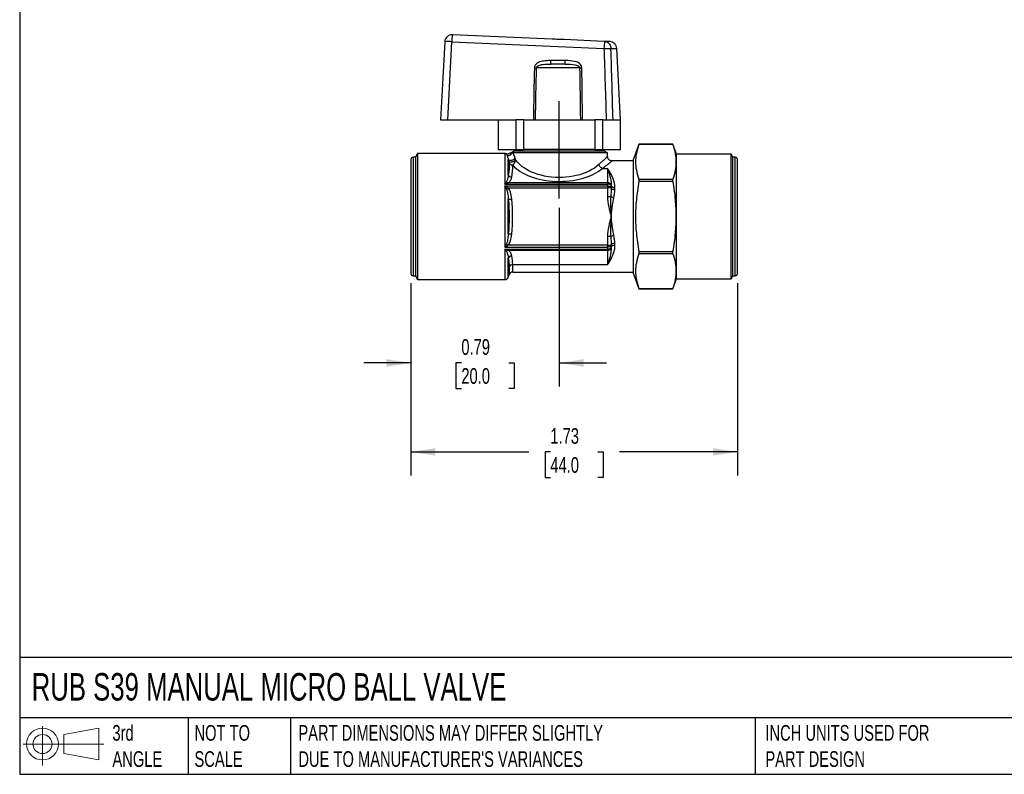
# Model space of a CAD drawing. Header units: inches. Extents: x 0.2 to 10.8, y 0.2 to 8.2.
# Tile 1 of 4: x 0.2 to 5.5, y 0.2 to 4.3. Entities that reach past the tile are written whole.
import ezdxf

# ---------------------------------------------------------------- set-up
doc = ezdxf.new("R2010")
doc.units = ezdxf.units.IN
doc.header["$MEASUREMENT"] = 0
doc.linetypes.add('SLD-Center', pattern=[0.75, 0.6, -0.05, 0.05, -0.05])
doc.linetypes.add('SLD-Solid', pattern=[0])
doc.layers.add('CENTER', color=40, linetype='SLD-Center')
doc.layers.add('SLD-DEFPOINTS', color=7, linetype='Continuous')
doc.layers.add('DIMENSIONS', color=140, linetype='SLD-Solid', lineweight=25)
doc.layers.add('TEXT', color=140, linetype='SLD-Solid', lineweight=25)
doc.styles.add('SLDTEXTSTYLE0', font='TXT', dxfattribs={"width": 0.7})
doc.dimstyles.new('SLDDIMSTYLE0', dxfattribs={"dimtxt": 0.084961, "dimasz": 0.13, "dimexe": 0, "dimexo": 0.0625, "dimgap": 0.02124, "dimtad": 0, "dimtih": 1, "dimtoh": 1, "dimrnd": 1e-09, "dimdsep": 46, "dimtxsty": 'SLDTEXTSTYLE0', "dimsah": 1, "dimcen": 0.09, "dimadec": 0, "dimazin": 2, "dimtfac": 1, "dimtmove": 0, "dimatfit": 0, "dimfxl": 0, "dimfrac": 2, "dimtolj": 1, "dimtzin": 12, "dimarcsym": 0})
doc.dimstyles.new('SLDDIMSTYLE1', dxfattribs={"dimtxt": 0.084961, "dimasz": 0.13, "dimexe": 0, "dimexo": 0.0625, "dimgap": 0.02124, "dimtad": 0, "dimtih": 1, "dimtoh": 1, "dimrnd": 1e-09, "dimzin": 12, "dimdsep": 46, "dimtxsty": 'SLDTEXTSTYLE0', "dimsah": 1, "dimcen": 0.09, "dimadec": 0, "dimazin": 3, "dimtfac": 1, "dimtofl": 0, "dimtmove": 0, "dimatfit": 3, "dimfxl": 0, "dimfrac": 2, "dimtolj": 1, "dimtzin": 12, "dimarcsym": 0})

# ---------------------------------------------------------------- blocks, each defined once
blk = doc.blocks.new('Block11')
at = {"color": 7, "linetype": 'SLD-Solid', "lineweight": 18}
for p, q in [((0.1019, 0.2091), (0.1019, 0)), ((0.2157, 0.1641), (0.4006, 0.1981)), ((0.2157, 0.0628), (0.2157, 0.1641)), ((0.4006, 0.1981), (0.4006, 0.0288)), ((0, 0.1135), (0.4281, 0.1135)), ((0.2157, 0.0628), (0.4006, 0.0288))]:
    blk.add_line(p, q, dxfattribs=at)
for radius in [0.0846, 0.0506]:
    blk.add_circle((0.1019, 0.1135), radius, dxfattribs=at)
blk = doc.blocks.new('Block12')
at = {"layer": 'SLD-DEFPOINTS'}
blk.add_blockref('Block11', (0, 0), dxfattribs=at)
blk = doc.blocks.new('_D')
at = {"layer": 'DIMENSIONS'}
for p, q in [((3.1135, 3.2585), (3.1135, 2.3095)), ((2.3261, 2.8589), (2.3261, 2.3095)), ((2.3261, 2.4345), (2.0761, 2.4345)), ((2.5936, 2.4345), (2.565, 2.4345)), ((2.565, 2.4345), (2.565, 2.2995)), ((2.846, 2.4345), (2.8746, 2.4345)), ((2.8746, 2.4345), (2.8746, 2.2995)), ((3.1135, 2.4345), (3.3635, 2.4345)), ((2.565, 2.2995), (2.5936, 2.2995)), ((2.8746, 2.2995), (2.846, 2.2995))]:
    blk.add_line(p, q, dxfattribs=at)
for points in [[(2.3261, 2.4345), (2.1961, 2.4545), (2.1961, 2.4145)], [(3.1135, 2.4345), (3.2435, 2.4145), (3.2435, 2.4545)]]:
    blk.add_solid(points, dxfattribs=at)
at = {"layer": 'DIMENSIONS', "char_height": 0.08333, "attachment_point": 1, "style": 'SLDTEXTSTYLE0'}
for s, insert in [('0.79', (2.5936, 2.561)), ('20.0', (2.5936, 2.4069))]:
    blk.add_mtext(s, dxfattribs=dict(at, insert=insert))
blk = doc.blocks.new('_D_1')
at = {"layer": 'DIMENSIONS'}
for p, q in [((2.3261, 2.8589), (2.3261, 1.8371)), ((4.0584, 2.8589), (4.0584, 1.8371)), ((2.3261, 1.9621), (2.9509, 1.9621)), ((3.066, 1.9621), (3.0375, 1.9621)), ((3.0375, 1.9621), (3.0375, 1.827)), ((3.3185, 1.9621), (3.347, 1.9621)), ((3.347, 1.9621), (3.347, 1.827)), ((4.0584, 1.9621), (3.4336, 1.9621)), ((3.0375, 1.827), (3.066, 1.827)), ((3.347, 1.827), (3.3185, 1.827))]:
    blk.add_line(p, q, dxfattribs=at)
for points in [[(2.3261, 1.9621), (2.4561, 1.9421), (2.4561, 1.9821)], [(4.0584, 1.9621), (3.9284, 1.9821), (3.9284, 1.9421)]]:
    blk.add_solid(points, dxfattribs=at)
at = {"layer": 'DIMENSIONS', "char_height": 0.08333, "attachment_point": 1, "style": 'SLDTEXTSTYLE0'}
for s, insert in [('1.73', (3.066, 2.0885)), ('44.0', (3.066, 1.9345))]:
    blk.add_mtext(s, dxfattribs=dict(at, insert=insert))

msp = doc.modelspace()

# ---------------------------------------------------------------- linework, layer by layer
for p, q in [((2.5053, 4.14), (2.4836, 3.7259)), ((2.5212, 3.7259), (2.5429, 4.14)), ((2.5429, 4.14), (3.3505, 4.1047)), ((3.0761, 4.1541), (2.5463, 4.1772)), ((3.3132, 4.1438), (3.1412, 4.1513)), ((3.3139, 4.1437), (3.3132, 4.1438)), ((3.3139, 4.1437), (3.3139, 4.1437)), ((3.3144, 4.1437), (3.3139, 4.1437)), ((3.3539, 4.142), (3.3144, 4.1437)), ((3.4383, 3.7259), (3.4185, 4.1036)), ((3.1448, 4.0398), (3.0692, 4.0398)), ((2.9925, 4.0025), (3.221, 4.0025)), ((3.144, 4.0211), (3.0683, 4.0211)), ((2.4836, 3.7259), (2.5212, 3.7259)), ((2.5212, 3.7259), (2.8269, 3.7259)), ((2.7887, 3.7259), (2.7887, 3.5684)), ((2.8269, 3.7259), (2.8833, 3.7259)), ((2.8833, 3.7259), (2.8833, 3.5684)), ((2.9253, 3.7259), (2.8833, 3.7259)), ((2.9253, 3.5684), (2.9253, 3.7259)), ((2.9253, 3.7259), (3.3017, 3.7259)), ((3.3017, 3.7259), (3.3017, 3.5684)), ((3.3437, 3.7259), (3.3017, 3.7259)), ((3.3437, 3.5684), (3.3437, 3.7259)), ((3.3437, 3.7259), (3.3985, 3.7259)), ((3.3985, 3.7259), (3.4383, 3.7259)), ((3.4383, 3.5684), (3.4383, 3.7259)), ((2.7887, 3.5684), (2.8833, 3.5684)), ((2.8733, 3.5585), (2.8529, 3.5467)), ((2.8733, 3.5684), (2.8733, 3.5585)), ((3.3536, 3.5585), (2.8733, 3.5585)), ((2.8833, 3.5684), (2.9253, 3.5684)), ((3.3017, 3.5684), (2.9253, 3.5684)), ((3.3017, 3.5684), (3.3437, 3.5684)), ((3.3437, 3.5684), (3.4383, 3.5684)), ((3.3536, 3.5585), (3.3536, 3.5684)), ((3.3694, 3.5494), (3.3536, 3.5585)), ((3.5358, 3.5959), (3.5072, 3.5172)), ((3.7162, 3.5959), (3.5358, 3.5959)), ((3.5358, 3.5959), (3.5358, 3.5959)), ((3.5358, 3.5959), (3.7162, 3.5959)), ((3.7355, 3.5428), (3.7162, 3.5959)), ((3.7162, 3.5959), (3.7162, 3.5959)), ((2.3261, 3.5152), (2.3261, 2.9089)), ((2.3497, 3.527), (2.3379, 3.527)), ((2.3379, 3.527), (2.3379, 2.8971)), ((2.3611, 3.5467), (2.3497, 3.527)), ((2.3497, 3.527), (2.3497, 2.8971)), ((2.8241, 3.5467), (2.3611, 3.5467)), ((2.3611, 3.5467), (2.3611, 2.8774)), ((2.8241, 3.5467), (2.8241, 3.3847)), ((2.8426, 3.4337), (2.8426, 3.5149)), ((3.3694, 3.5494), (2.8675, 3.5494)), ((3.3694, 3.531), (3.3694, 3.5494)), ((3.5072, 3.5074), (3.393, 3.5074)), ((3.5072, 3.0595), (3.5072, 3.5172)), ((4.0257, 3.5428), (3.7355, 3.5428)), ((3.7355, 3.0467), (3.7355, 3.5428)), ((4.0347, 3.527), (4.0257, 3.5428)), ((4.0257, 3.0467), (4.0257, 3.5428)), ((4.0466, 3.527), (4.0347, 3.527)), ((4.0347, 3.0546), (4.0347, 3.527)), ((4.0466, 3.0546), (4.0466, 3.527)), ((4.0584, 3.0605), (4.0584, 3.5152)), ((3.3431, 3.4678), (3.3694, 3.4678)), ((3.3694, 3.4678), (3.3694, 3.3916)), ((3.5358, 3.4079), (3.5358, 3.4001)), ((3.7162, 3.4079), (3.5358, 3.4079)), ((3.5358, 3.4001), (3.7162, 3.4001)), ((3.7162, 3.4001), (3.7162, 3.4079)), ((2.8241, 3.3847), (3.3694, 3.3847)), ((2.8241, 3.3741), (3.3694, 3.3741)), ((2.8241, 3.3741), (2.8241, 3.0501)), ((3.3694, 3.3916), (2.8422, 3.3916)), ((2.8422, 3.3646), (3.3694, 3.3646)), ((3.3694, 3.3916), (3.3694, 3.3847)), ((3.3694, 3.3847), (3.3694, 3.3741)), ((3.3694, 3.3741), (3.3694, 3.3646)), ((3.3694, 3.3646), (3.3694, 3.3181)), ((3.3891, 3.3646), (3.3694, 3.3646)), ((3.3891, 3.3646), (3.3891, 3.3745)), ((3.4088, 3.355), (3.4088, 3.3644)), ((2.8426, 3.1209), (2.8426, 3.3033)), ((3.3694, 3.1061), (3.3694, 3.0596)), ((2.8241, 3.0501), (3.3694, 3.0501)), ((2.8241, 3.0395), (3.3694, 3.0395)), ((2.8241, 3.0395), (2.8241, 2.8774)), ((3.3694, 3.0596), (2.8422, 3.0596)), ((2.8422, 3.0326), (3.3694, 3.0326)), ((3.3694, 3.0596), (3.3891, 3.0596)), ((3.3694, 3.0596), (3.3694, 3.0501)), ((3.3694, 3.0501), (3.3694, 3.0395)), ((3.3694, 3.0395), (3.3694, 3.0326)), ((3.3694, 3.0326), (3.3694, 2.9564)), ((3.3891, 3.0497), (3.3891, 3.0596)), ((3.4088, 3.0598), (3.4088, 3.0691)), ((3.5072, 2.907), (3.5072, 3.0595)), ((3.7355, 2.8814), (3.7355, 3.0467)), ((4.0257, 2.8814), (4.0257, 3.0467)), ((4.0347, 2.8971), (4.0347, 3.0546)), ((4.0466, 2.8971), (4.0466, 3.0546)), ((4.0584, 2.9089), (4.0584, 3.0605)), ((2.8426, 2.8904), (2.8426, 2.9905)), ((3.5358, 3.024), (3.5358, 3.0163)), ((3.7162, 3.024), (3.5358, 3.024)), ((3.5358, 3.0163), (3.7162, 3.0163)), ((3.7162, 3.0163), (3.7162, 3.024)), ((2.8475, 2.9451), (2.8475, 2.9039)), ((2.866, 2.9564), (3.3694, 2.9564)), ((2.866, 2.9168), (2.866, 2.9564)), ((2.3379, 2.8971), (2.3497, 2.8971)), ((2.3497, 2.8971), (2.3611, 2.8774)), ((2.3611, 2.8774), (2.8241, 2.8774)), ((2.8426, 2.8904), (2.8475, 2.9039)), ((2.866, 2.9168), (3.5072, 2.9168)), ((3.5072, 2.907), (3.5358, 2.8282)), ((3.7162, 2.8282), (3.7355, 2.8814)), ((3.7355, 2.8814), (4.0257, 2.8814)), ((4.0257, 2.8814), (4.0347, 2.8971)), ((4.0347, 2.8971), (4.0466, 2.8971)), ((3.5358, 2.8282), (3.7162, 2.8282)), ((3.5358, 2.8282), (3.5358, 2.8282)), ((3.7162, 2.8282), (3.5358, 2.8282)), ((3.7162, 2.8282), (3.7162, 2.8282))]:
    msp.add_line(p, q)
at = {"flags": 128}
for points in [[(3.3891, 3.3745), (3.3887, 3.3765), (3.3876, 3.3784), (3.3858, 3.3801), (3.3833, 3.3817), (3.3803, 3.383), (3.3769, 3.3839), (3.3732, 3.3845), (3.3694, 3.3847)], [(3.3694, 3.3741), (3.3732, 3.3739), (3.3769, 3.3734), (3.3803, 3.3725), (3.3833, 3.3713), (3.3858, 3.3699), (3.3876, 3.3682), (3.3887, 3.3664), (3.3891, 3.3646)], [(3.3891, 3.0596), (3.3887, 3.0577), (3.3876, 3.056), (3.3858, 3.0543), (3.3833, 3.0529), (3.3803, 3.0517), (3.3769, 3.0508), (3.3732, 3.0503), (3.3694, 3.0501)], [(3.3694, 3.0395), (3.3732, 3.0397), (3.3769, 3.0403), (3.3803, 3.0412), (3.3833, 3.0425), (3.3858, 3.044), (3.3876, 3.0458), (3.3887, 3.0477), (3.3891, 3.0497)]]:
    msp.add_lwpolyline(points, dxfattribs=at)
for centre, radius, start, end in [((2.5446, 4.1379), 0.0394, 87.5, 177), ((2.5241, 3.9547), 0.1863, 84.2067, 95.7933), ((2.7447, 4.1402), 0.2018, 169.4195, 180.0604), ((3.5523, 4.1049), 0.2018, 169.4195, 180.0604), ((2.3379, 3.5152), 0.0118, 90, 180), ((2.8241, 3.527), 0.0197, 68.1818, 90), ((4.0466, 3.5152), 0.0118, 0, 90), ((3.3706, 3.3731), 0.0185, 4.4019, 93.8113), ((3.3706, 3.0511), 0.0185, 266.1887, 355.5981), ((2.3379, 2.9089), 0.0118, 180, 270), ((2.8241, 2.8971), 0.0197, 270, 340), ((2.866, 2.8971), 0.0197, 90, 160), ((4.0466, 2.9089), 0.0118, 270, 0)]:
    msp.add_arc(centre, radius, start, end)
for centre, major_axis, ratio, start_param, end_param in [((3.3115, 4.1044), (0.0017, 0.0393), 0.793479, 6.259484, 6.283185), ((3.3127, 4.1044), (0.0017, 0.0393), 0.49332, 0, 0.023701), ((3.1135, 3.5599), (0.2795, 0), 0.57735, 3.619492, 5.676165)]:
    msp.add_ellipse(centre, major_axis=major_axis, ratio=ratio, start_param=start_param, end_param=end_param)
for points, knots in [([(3.1412, 4.1513), (3.1304, 4.1517), (3.1195, 4.1519), (3.103, 4.1526), (3.0975, 4.1529), (3.0867, 4.1536), (3.0814, 4.1539), (3.0761, 4.1541)], [0, 0, 0, 0, 0.5, 0.5, 0.75, 0.75, 1, 1, 1, 1]), ([(3.3539, 4.142), (3.3639, 4.1415), (3.3808, 4.1321), (3.3872, 4.113), (3.3876, 4.1047)], [0, 0, 0, 0, 0.571429, 1, 1, 1, 1]), ([(3.3804, 4.1408), (3.3805, 4.1408), (3.3809, 4.1408), (3.3767, 4.141), (3.3683, 4.1414), (3.3587, 4.1418), (3.3539, 4.142)], [0, 0, 0, 0, 0.12274, 0.41514, 0.707573, 1, 1, 1, 1]), ([(3.4185, 4.1035), (3.4177, 4.1083), (3.4162, 4.118), (3.4075, 4.13), (3.3953, 4.1385), (3.3857, 4.14), (3.3809, 4.1408)], [0, 0, 0, 0, 0.250364, 0.500102, 0.750035, 1, 1, 1, 1]), ([(3.3505, 4.1047), (3.3518, 4.1048), (3.3543, 4.1048), (3.3581, 4.1049), (3.3618, 4.105), (3.3655, 4.1051), (3.369, 4.1051), (3.3723, 4.1051), (3.3755, 4.1051), (3.3785, 4.1051), (3.3812, 4.105), (3.3836, 4.1049), (3.3858, 4.1048), (3.387, 4.1048), (3.3876, 4.1047)], [0, 0, 0, 0, 0.083382, 0.166739, 0.250073, 0.333391, 0.416698, 0.5, 0.583302, 0.666609, 0.749927, 0.833261, 0.916618, 1, 1, 1, 1]), ([(3.0692, 4.0398), (3.0605, 4.0398), (3.0517, 4.0397), (3.0344, 4.0384), (3.0257, 4.0373), (3.0087, 4.033), (3.0005, 4.0297), (2.9901, 4.0218), (2.987, 4.0186), (2.9825, 4.0111), (2.9811, 4.0068), (2.981, 4.0025)], [0, 0, 0, 0, 0.25, 0.25, 0.5, 0.5, 0.75, 0.75, 0.875, 0.875, 1, 1, 1, 1]), ([(3.144, 4.0211), (3.1442, 4.0211), (3.1444, 4.0231), (3.1447, 4.03), (3.1448, 4.0348), (3.1448, 4.0398)], [0, 0, 0, 0, 0.5, 0.5, 1, 1, 1, 1]), ([(3.2328, 4.0025), (3.2327, 4.0112), (3.2274, 4.0188), (3.2135, 4.0297), (3.2052, 4.0328), (3.1801, 4.0394), (3.1623, 4.0398), (3.1448, 4.0398)], [0, 0, 0, 0, 0.25, 0.25, 0.5, 0.5, 1, 1, 1, 1]), ([(2.9925, 4.0025), (2.9926, 4.0056), (2.9958, 4.0103), (3.0079, 4.0167), (3.0307, 4.0209), (3.0538, 4.0211), (3.0683, 4.0211)], [0, 0, 0, 0, 0.0475043, 0.0760069, 0.1520139, 0.2660243, 0.2660243, 0.2660243, 0.2660243]), ([(3.144, 4.0211), (3.1635, 4.0211), (3.187, 4.0209), (3.2131, 4.0138), (3.221, 4.0075), (3.221, 4.0025)], [0, 0, 0, 0, 0.1520131, 0.1900164, 0.266023, 0.266023, 0.266023, 0.266023]), ([(3.5358, 3.5959), (3.5294, 3.5779), (3.5251, 3.5618), (3.5193, 3.5311), (3.5179, 3.5165), (3.5179, 3.4873), (3.5193, 3.4727), (3.5251, 3.442), (3.5294, 3.4258), (3.5358, 3.4079)], [0, 0, 0, 0, 0.25, 0.25, 0.5, 0.5, 0.75, 0.75, 1, 1, 1, 1]), ([(3.7162, 3.4079), (3.7226, 3.4258), (3.727, 3.442), (3.7327, 3.4727), (3.7341, 3.4873), (3.7341, 3.5165), (3.7327, 3.5311), (3.727, 3.5618), (3.7226, 3.5779), (3.7162, 3.5959)], [0, 0, 0, 0, 0.25, 0.25, 0.5, 0.5, 0.75, 0.75, 1, 1, 1, 1]), ([(2.8489, 3.5471), (2.8477, 3.5463), (2.8446, 3.5443), (2.8383, 3.5434), (2.8337, 3.5447), (2.8314, 3.5453)], [0, 0, 0, 0, 0.224001, 0.611658, 1, 1, 1, 1]), ([(2.8314, 3.5453), (2.8315, 3.5451), (2.8316, 3.5448), (2.8326, 3.5426), (2.8338, 3.54), (2.8344, 3.5387)], [0, 0, 0, 0, 0.369438, 0.702802, 1, 1, 1, 1]), ([(2.8344, 3.5387), (2.8371, 3.5373), (2.8432, 3.5357), (2.8544, 3.5383), (2.8603, 3.5444), (2.8623, 3.5487)], [0.1708376, 0.1708376, 0.1708376, 0.1708376, 0.4077411, 0.6446447, 1, 1, 1, 1]), ([(2.8344, 3.5387), (2.8354, 3.5367), (2.838, 3.5308), (2.8413, 3.5215), (2.8426, 3.5149)], [3.2420948, 3.2420948, 3.2420948, 3.2420948, 3.3110717, 3.403041, 3.403041, 3.403041, 3.403041]), ([(2.8426, 3.5149), (2.8435, 3.5133), (2.8472, 3.5108), (2.8578, 3.5098), (2.8711, 3.5134), (2.8776, 3.5187), (2.8791, 3.5213)], [0, 0, 0, 0, 0.214286, 0.428571, 0.714286, 1, 1, 1, 1]), ([(2.845, 3.5061), (2.8459, 3.5046), (2.8495, 3.5023), (2.8599, 3.5014), (2.8732, 3.5049), (2.8797, 3.5099), (2.8813, 3.5124)], [0, 0, 0, 0, 0.214286, 0.428571, 0.714286, 1, 1, 1, 1]), ([(2.845, 3.5061), (2.8454, 3.5046), (2.8458, 3.5027), (2.8464, 3.4993), (2.8467, 3.4978), (2.8468, 3.4965)], [0, 0, 0, 0, 0.5, 0.5, 1, 1, 1, 1]), ([(2.8558, 3.5467), (2.854, 3.5467), (2.8506, 3.5467), (2.8484, 3.5467), (2.849, 3.5467), (2.8491, 3.5467)], [0, 0, 0, 0, 0.513547, 0.970465, 1, 1, 1, 1]), ([(2.8623, 3.5487), (2.8611, 3.5485), (2.8591, 3.548), (2.8568, 3.5471), (2.8558, 3.5468)], [0, 0, 0, 0, 0.5758286, 1, 1, 1, 1]), ([(2.8653, 3.4856), (2.8677, 3.4869), (2.872, 3.4905), (2.8769, 3.4973), (2.8802, 3.5052), (2.8811, 3.51), (2.8813, 3.5124)], [-0.0390215, -0.0390215, -0.0390215, -0.0390215, -0.0278725, -0.0167235, -0.00836175, 0, 0, 0, 0]), ([(2.8791, 3.5213), (2.8766, 3.5314), (2.8721, 3.5411), (2.8683, 3.548), (2.8675, 3.5494)], [3.2842139, 3.2842139, 3.2842139, 3.2842139, 3.3761831, 3.403041, 3.403041, 3.403041, 3.403041]), ([(3.3237, 3.4883), (3.2945, 3.4617), (3.2102, 3.4201), (3.0498, 3.4137), (2.9348, 3.4568), (2.8921, 3.4978), (2.8813, 3.5124)], [-0.963776, -0.963776, -0.963776, -0.963776, -0.363671, 0.236435, 0.836541, 1.136594, 1.136594, 1.136594, 1.136594]), ([(3.3694, 3.531), (3.3694, 3.531), (3.3694, 3.531), (3.3693, 3.5309), (3.3691, 3.5307), (3.3686, 3.5302), (3.3679, 3.5296), (3.3671, 3.5287), (3.3647, 3.5264), (3.3596, 3.5214), (3.3498, 3.5122), (3.3382, 3.5015), (3.3286, 3.4927), (3.3237, 3.4883)], [0, 0, 0, 0, 0.000189, 0.041983, 0.08408, 0.12651, 0.169304, 0.21249, 0.256098, 0.467925, 0.636753, 0.813824, 1, 1, 1, 1]), ([(3.3431, 3.4678), (3.3483, 3.4719), (3.3586, 3.4798), (3.3711, 3.4897), (3.3802, 3.4969), (3.3863, 3.5018), (3.3902, 3.505), (3.3924, 3.5068), (3.3933, 3.5076), (3.393, 3.5074), (3.393, 3.5074)], [0, 0, 0, 0, 0.181626, 0.355294, 0.52235, 0.644244, 0.763961, 0.882231, 0.999812, 1, 1, 1, 1]), ([(3.393, 3.5074), (3.3899, 3.5077), (3.3837, 3.5084), (3.3759, 3.5139), (3.3705, 3.5217), (3.3698, 3.5279), (3.3694, 3.531)], [0, 0, 0, 0, 0.250117, 0.5, 0.749886, 1, 1, 1, 1]), ([(2.8468, 3.4965), (2.8474, 3.4951), (2.849, 3.4925), (2.8529, 3.4889), (2.8584, 3.4862), (2.863, 3.4856), (2.8653, 3.4856)], [0, 0, 0, 0, 0.214286, 0.428571, 0.714286, 1, 1, 1, 1]), ([(3.4088, 3.3644), (3.4088, 3.3819), (3.4029, 3.4063), (3.3878, 3.4409), (3.3768, 3.4579), (3.3695, 3.4677), (3.3694, 3.4677), (3.3694, 3.4678)], [0, 0, 0, 0, 0.1665253, 0.2497879, 0.4163132, 0.4163132, 0.4173277, 0.4173277, 0.4173277, 0.4173277]), ([(3.3694, 3.4678), (3.3694, 3.4677), (3.3694, 3.4677), (3.3731, 3.4573), (3.3786, 3.4405), (3.3862, 3.4092), (3.3891, 3.3887), (3.3891, 3.3745)], [0, 0, 0, 0, 0.0010145, 0.0010145, 0.1675398, 0.2508024, 0.4173277, 0.4173277, 0.4173277, 0.4173277]), ([(2.8332, 3.3988), (2.8303, 3.3948), (2.8272, 3.39), (2.8242, 3.3848), (2.8241, 3.3847), (2.8241, 3.3847)], [0.31172733, 0.31172733, 0.31172733, 0.31172733, 0.37902463, 0.37902463, 0.37964294, 0.37964294, 0.37964294, 0.37964294]), ([(2.8426, 3.4337), (2.842, 3.4267), (2.8403, 3.4143), (2.8361, 3.4028), (2.8332, 3.3988)], [0.7468757, 0.7468757, 0.7468757, 0.7468757, 0.8380674, 0.9064612, 0.9064612, 0.9064612, 0.9064612]), ([(2.8422, 3.3916), (2.849, 3.3956), (2.8528, 3.4006), (2.8584, 3.4108), (2.86, 3.416), (2.8611, 3.4213)], [0, 0, 0, 0, 0.5, 0.5, 1, 1, 1, 1]), ([(3.5358, 3.4001), (3.5294, 3.3642), (3.5251, 3.3319), (3.5193, 3.2705), (3.5179, 3.2413), (3.5179, 3.1829), (3.5193, 3.1537), (3.5251, 3.0922), (3.5294, 3.06), (3.5358, 3.024)], [0, 0, 0, 0, 0.25, 0.25, 0.5, 0.5, 0.75, 0.75, 1, 1, 1, 1]), ([(3.7162, 3.024), (3.7226, 3.06), (3.727, 3.0922), (3.7327, 3.1537), (3.7341, 3.1829), (3.7341, 3.2413), (3.7327, 3.2705), (3.727, 3.3319), (3.7226, 3.3642), (3.7162, 3.4001)], [0, 0, 0, 0, 0.25, 0.25, 0.5, 0.5, 0.75, 0.75, 1, 1, 1, 1]), ([(2.8241, 3.3847), (2.8242, 3.3847), (2.8242, 3.3847), (2.8303, 3.3875), (2.8365, 3.3899), (2.8422, 3.3916)], [0.31172733, 0.31172733, 0.31172733, 0.31172733, 0.31234564, 0.31234564, 0.37964294, 0.37964294, 0.37964294, 0.37964294]), ([(2.8241, 3.3741), (2.8241, 3.374), (2.8242, 3.374), (2.8272, 3.3686), (2.8303, 3.3628), (2.8332, 3.3569)], [-0.0005514, -0.0005514, -0.0005514, -0.0005514, 0, 0, 0.06736308, 0.06736308, 0.06736308, 0.06736308]), ([(2.8422, 3.3646), (2.8365, 3.3679), (2.8303, 3.3712), (2.8242, 3.374), (2.8242, 3.3741), (2.8241, 3.3741)], [-0.0005514, -0.0005514, -0.0005514, -0.0005514, 0.06681168, 0.06681168, 0.06736308, 0.06736308, 0.06736308, 0.06736308]), ([(2.8332, 3.3569), (2.8361, 3.351), (2.8403, 3.3337), (2.842, 3.3145), (2.8426, 3.3033)], [0, 0, 0, 0, 0.0687888, 0.1605072, 0.1605072, 0.1605072, 0.1605072]), ([(2.8611, 3.3052), (2.8599, 3.3171), (2.8566, 3.338), (2.848, 3.3577), (2.8422, 3.3646)], [0, 0, 0, 0, 0.0917184, 0.1605072, 0.1605072, 0.1605072, 0.1605072]), ([(3.4088, 3.3644), (3.4036, 3.3644), (3.3985, 3.3655), (3.3912, 3.3692), (3.3891, 3.3719), (3.3891, 3.3745)], [0, 0, 0, 0, 0.5, 0.5, 1, 1, 1, 1]), ([(3.3891, 3.3646), (3.3891, 3.3621), (3.3912, 3.3596), (3.3985, 3.3561), (3.4036, 3.355), (3.4088, 3.355)], [0, 0, 0, 0, 0.5, 0.5, 1, 1, 1, 1]), ([(3.3694, 3.3181), (3.3694, 3.2823), (3.3799, 3.2471), (3.389, 3.2123), (3.389, 3.2122), (3.3891, 3.2121)], [-0.8230094, -0.8230094, -0.8230094, -0.8230094, -0.5500959, -0.5500959, -0.5491452, -0.5491452, -0.5491452, -0.5491452]), ([(3.3694, 3.3181), (3.3727, 3.3181), (3.376, 3.3181), (3.3818, 3.3181), (3.3843, 3.3181), (3.386, 3.3181)], [0, 0, 0, 0, 0.5, 0.5, 1, 1, 1, 1]), ([(3.386, 3.3181), (3.3845, 3.3029), (3.3847, 3.2817), (3.3864, 3.2469), (3.388, 3.2263), (3.3891, 3.2124), (3.3891, 3.2122), (3.3891, 3.2121)], [0, 0, 0, 0, 0.1100558, 0.1650837, 0.2751396, 0.2751396, 0.2764949, 0.2764949, 0.2764949, 0.2764949]), ([(3.4027, 3.3115), (3.3989, 3.3122), (3.3922, 3.3143), (3.3875, 3.3169), (3.386, 3.3181)], [0, 0, 0, 0, 0.571429, 1, 1, 1, 1]), ([(3.3891, 3.2121), (3.3891, 3.2122), (3.3891, 3.2124), (3.3905, 3.2261), (3.3926, 3.2464), (3.3968, 3.2795), (3.3997, 3.299), (3.4027, 3.3115)], [0, 0, 0, 0, 0.0013553, 0.0013553, 0.1114112, 0.1664391, 0.2764949, 0.2764949, 0.2764949, 0.2764949]), ([(3.3891, 3.2121), (3.389, 3.212), (3.389, 3.2118), (3.3798, 3.1771), (3.3694, 3.1419), (3.3694, 3.1061)], [-0.2729134, -0.2729134, -0.2729134, -0.2729134, -0.2719627, -0.2719627, 0.0009507, 0.0009507, 0.0009507, 0.0009507]), ([(3.3891, 3.2121), (3.3891, 3.2119), (3.3891, 3.2117), (3.388, 3.1979), (3.3864, 3.1772), (3.3847, 3.1425), (3.3845, 3.1212), (3.386, 3.1061)], [-0.0013553, -0.0013553, -0.0013553, -0.0013553, 0, 0, 0.1100558, 0.1650837, 0.2751396, 0.2751396, 0.2751396, 0.2751396]), ([(3.4027, 3.1127), (3.3997, 3.1252), (3.3968, 3.1446), (3.3926, 3.1778), (3.3905, 3.1981), (3.3891, 3.2117), (3.3891, 3.2119), (3.3891, 3.2121)], [-0.0013553, -0.0013553, -0.0013553, -0.0013553, 0.1087005, 0.1637284, 0.2737842, 0.2737842, 0.2751396, 0.2751396, 0.2751396, 0.2751396]), ([(2.8426, 3.1209), (2.8421, 3.1125), (2.8406, 3.0933), (2.837, 3.0752), (2.8332, 3.0672)], [0, 0, 0, 0, 0.0687852, 0.1604987, 0.1604987, 0.1604987, 0.1604987]), ([(2.8422, 3.0596), (2.85, 3.0688), (2.857, 3.0893), (2.8602, 3.11), (2.8611, 3.119)], [0, 0, 0, 0, 0.0917135, 0.1604987, 0.1604987, 0.1604987, 0.1604987]), ([(3.386, 3.1061), (3.3843, 3.1061), (3.3818, 3.1061), (3.376, 3.1061), (3.3727, 3.1061), (3.3694, 3.1061)], [0, 0, 0, 0, 0.5, 0.5, 1, 1, 1, 1]), ([(2.8332, 3.0672), (2.8303, 3.0614), (2.8272, 3.0555), (2.8242, 3.0502), (2.8241, 3.0501), (2.8241, 3.0501)], [-0.06791448, -0.06791448, -0.06791448, -0.06791448, -0.0005514, -0.0005514, 0, 0, 0, 0]), ([(2.8241, 3.0501), (2.8242, 3.0501), (2.8242, 3.0501), (2.8303, 3.053), (2.8365, 3.0562), (2.8422, 3.0596)], [-0.06791448, -0.06791448, -0.06791448, -0.06791448, -0.06736308, -0.06736308, 0, 0, 0, 0]), ([(2.8422, 3.0326), (2.8365, 3.0343), (2.8303, 3.0367), (2.8242, 3.0394), (2.8242, 3.0395), (2.8241, 3.0395)], [-0.00061831, -0.00061831, -0.00061831, -0.00061831, 0.06667899, 0.06667899, 0.0672973, 0.0672973, 0.0672973, 0.0672973]), ([(2.8241, 3.0395), (2.8241, 3.0395), (2.8242, 3.0394), (2.8272, 3.0342), (2.8303, 3.0293), (2.8332, 3.0254)], [-0.00061831, -0.00061831, -0.00061831, -0.00061831, 0, 0, 0.0672973, 0.0672973, 0.0672973, 0.0672973]), ([(2.8611, 3.0029), (2.86, 3.0081), (2.8584, 3.0134), (2.8529, 3.0235), (2.849, 3.0286), (2.8422, 3.0326)], [0, 0, 0, 0, 0.5, 0.5, 1, 1, 1, 1]), ([(3.3694, 2.9564), (3.3694, 2.9564), (3.3695, 2.9565), (3.3804, 2.971), (3.3953, 2.9954), (3.4067, 3.034), (3.4088, 3.051), (3.4088, 3.0598)], [-0.0010145, -0.0010145, -0.0010145, -0.0010145, 0, 0, 0.2497879, 0.3330506, 0.4163132, 0.4163132, 0.4163132, 0.4163132]), ([(3.3891, 3.0497), (3.3891, 3.0426), (3.388, 3.0286), (3.3823, 2.9954), (3.3749, 2.972), (3.3694, 2.9565), (3.3694, 2.9564), (3.3694, 2.9564)], [-0.0010145, -0.0010145, -0.0010145, -0.0010145, 0.0822481, 0.1655108, 0.4152987, 0.4152987, 0.4163132, 0.4163132, 0.4163132, 0.4163132]), ([(3.4088, 3.0691), (3.4036, 3.0691), (3.3985, 3.0681), (3.3912, 3.0646), (3.3891, 3.0621), (3.3891, 3.0596)], [0, 0, 0, 0, 0.5, 0.5, 1, 1, 1, 1]), ([(2.8332, 3.0254), (2.8361, 3.0213), (2.8403, 3.0098), (2.842, 2.9975), (2.8426, 2.9905)], [0, 0, 0, 0, 0.0687842, 0.1604964, 0.1604964, 0.1604964, 0.1604964]), ([(3.5358, 3.0163), (3.5294, 2.9983), (3.5251, 2.9822), (3.5193, 2.9515), (3.5179, 2.9369), (3.5179, 2.9077), (3.5193, 2.8931), (3.5251, 2.8623), (3.5294, 2.8462), (3.5358, 2.8282)], [0, 0, 0, 0, 0.25, 0.25, 0.5, 0.5, 0.75, 0.75, 1, 1, 1, 1]), ([(3.7162, 2.8282), (3.7226, 2.8462), (3.727, 2.8623), (3.7327, 2.8931), (3.7341, 2.9077), (3.7341, 2.9369), (3.7327, 2.9515), (3.727, 2.9822), (3.7226, 2.9983), (3.7162, 3.0163)], [0, 0, 0, 0, 0.25, 0.25, 0.5, 0.5, 0.75, 0.75, 1, 1, 1, 1]), ([(2.866, 2.9564), (2.862, 2.9564), (2.858, 2.9553), (2.8514, 2.9513), (2.8489, 2.9484), (2.8475, 2.9451)], [0, 0, 0, 0, 0.5, 0.5, 1, 1, 1, 1])]:
    msp.add_open_spline(points, degree=3, knots=knots)
for points in [[(3.3505, 4.1047), (3.3546, 3.9784), (3.3585, 3.8521), (3.3623, 3.7259)], [(3.3985, 3.7259), (3.395, 3.8521), (3.3913, 3.9784), (3.3876, 4.1047)], [(3.3876, 4.1047), (3.4078, 4.1039), (3.4184, 4.1035), (3.4185, 4.1035)], [(3.0683, 4.0211), (3.0685, 4.0211), (3.069, 4.0251), (3.0692, 4.0348), (3.0692, 4.0398)], [(2.981, 4.0025), (2.9792, 3.9103), (2.9774, 3.8181), (2.9757, 3.7259)], [(2.9925, 4.0025), (2.9893, 4.0024), (2.9852, 4.0024), (2.981, 4.0025)], [(2.9869, 3.7259), (2.9887, 3.8181), (2.9906, 3.9103), (2.9925, 4.0025)], [(3.221, 4.0025), (3.2225, 3.9103), (3.224, 3.8181), (3.2254, 3.7259)], [(3.221, 4.0025), (3.2227, 4.0024), (3.2265, 4.0024), (3.2307, 4.0024), (3.2328, 4.0025)], [(3.2369, 3.7259), (3.2356, 3.8181), (3.2342, 3.9103), (3.2328, 4.0025)], [(2.8426, 3.5149), (2.8434, 3.512), (2.8442, 3.5091), (2.845, 3.5061)], [(2.8675, 3.5494), (2.8659, 3.5495), (2.8642, 3.5492), (2.8623, 3.5487)], [(2.8813, 3.5124), (2.8806, 3.5154), (2.8799, 3.5184), (2.8791, 3.5213)], [(2.8468, 3.4965), (2.8485, 3.4754), (2.847, 3.4544), (2.8426, 3.4337)], [(2.8611, 3.4213), (2.8655, 3.4426), (2.867, 3.4642), (2.8653, 3.4856)], [(3.3431, 3.4678), (3.3388, 3.4691), (3.3301, 3.4746), (3.3249, 3.4837), (3.3237, 3.4883)], [(2.8332, 3.3988), (2.8344, 3.3971), (2.8374, 3.3942), (2.8406, 3.3922), (2.8422, 3.3916)], [(2.8426, 3.4337), (2.8439, 3.4303), (2.849, 3.4241), (2.8571, 3.4215), (2.8611, 3.4213)], [(2.8332, 3.3569), (2.8357, 3.3591), (2.839, 3.3618), (2.8422, 3.3646)], [(3.3891, 3.3646), (3.3891, 3.3495), (3.3878, 3.3339), (3.386, 3.3181)], [(3.4027, 3.3115), (3.4063, 3.3263), (3.4088, 3.3409), (3.4088, 3.355)], [(2.8426, 3.3033), (2.8439, 3.3034), (2.849, 3.3039), (2.8571, 3.3047), (2.8611, 3.3052)], [(2.8426, 3.3033), (2.849, 3.2426), (2.849, 3.1816), (2.8426, 3.1209)], [(2.8611, 3.119), (2.8675, 3.1808), (2.8675, 3.2433), (2.8611, 3.3052)], [(2.8426, 3.1209), (2.8439, 3.1208), (2.849, 3.1203), (2.8571, 3.1194), (2.8611, 3.119)], [(3.386, 3.1061), (3.3894, 3.1087), (3.396, 3.1114), (3.4027, 3.1127)], [(3.386, 3.1061), (3.3878, 3.0903), (3.3891, 3.0746), (3.3891, 3.0596)], [(3.4088, 3.0691), (3.4088, 3.0832), (3.4063, 3.0979), (3.4027, 3.1127)], [(2.8332, 3.0672), (2.8344, 3.0661), (2.8374, 3.0637), (2.8406, 3.061), (2.8422, 3.0596)], [(2.8422, 3.0326), (2.8406, 3.0319), (2.8374, 3.03), (2.8344, 3.027), (2.8332, 3.0254)], [(3.4088, 3.0598), (3.3985, 3.0598), (3.3891, 3.055), (3.3891, 3.0497)], [(2.8611, 3.0029), (2.8571, 3.0027), (2.849, 3), (2.8439, 2.9939), (2.8426, 2.9905)], [(2.8426, 2.9905), (2.8458, 2.9755), (2.8475, 2.9604), (2.8475, 2.9451)], [(2.866, 2.9564), (2.866, 2.9719), (2.8643, 2.9874), (2.8611, 3.0029)]]:
    msp.add_open_spline(points, degree=3)
at = {"layer": 'CENTER'}
msp.add_line((3.1135, 3.3085), (3.1135, 3.8246), dxfattribs=at)
at = {"layer": 'TEXT'}
for p, q in [((0.25, 8.25), (0.25, 0.25)), ((10.75, 0.8711), (0.25, 0.8711)), ((10.75, 0.55), (0.25, 0.55)), ((1.1435, 0.55), (1.1435, 0.25)), ((1.6865, 0.55), (1.6865, 0.25)), ((4.1529, 0.55), (4.1529, 0.25)), ((0.25, 0.25), (10.75, 0.25))]:
    msp.add_line(p, q, dxfattribs=at)

# ---------------------------------------------------------------- block references
at = {"layer": 'SLD-DEFPOINTS'}
msp.add_blockref('Block12', (0.2692, 0.2974), dxfattribs=at)

# ---------------------------------------------------------------- texts
at = {"layer": 'TEXT', "attachment_point": 1, "style": 'SLDTEXTSTYLE0'}
for s, insert, char_height in [('RUB S39 MANUAL MICRO BALL VALVE', (0.3136, 0.7875), 0.145833), ('3rd^JANGLE', (0.7421, 0.5117), 0.08333), ('NOT TO^JSCALE', (1.1774, 0.5117), 0.083333), ("PART DIMENSIONS MAY DIFFER SLIGHTLY ^JDUE TO MANUFACTURER'S VARIANCES", (1.7288, 0.5117), 0.083333), ('INCH UNITS USED FOR ^JPART DESIGN', (4.2068, 0.5117), 0.083333)]:
    msp.add_mtext(s, dxfattribs=dict(at, insert=insert, char_height=char_height))

# ---------------------------------------------------------------- dimensions: what is measured, and where the dimension line sits
at = {"layer": 'DIMENSIONS'}
dim = msp.add_linear_dim(base=(2.3261, 2.4345), p1=(3.1135, 3.3085), p2=(2.3261, 2.9089), dimstyle='SLDDIMSTYLE0', dxfattribs=at)
dim.commit()
dim.dimension.update_dxf_attribs({"geometry": '_D', "text_midpoint": (2.7198, 2.4345), "dimtype": 160})
dim = msp.add_linear_dim(base=(4.0584, 1.9621), p1=(2.3261, 2.9089), p2=(4.0584, 2.9089), angle=0, dimstyle='SLDDIMSTYLE1', dxfattribs=at)
dim.commit()
dim.dimension.update_dxf_attribs({"geometry": '_D_1', "text_midpoint": (3.1922, 1.9621), "dimtype": 160})

doc.saveas('drawing.dxf')
